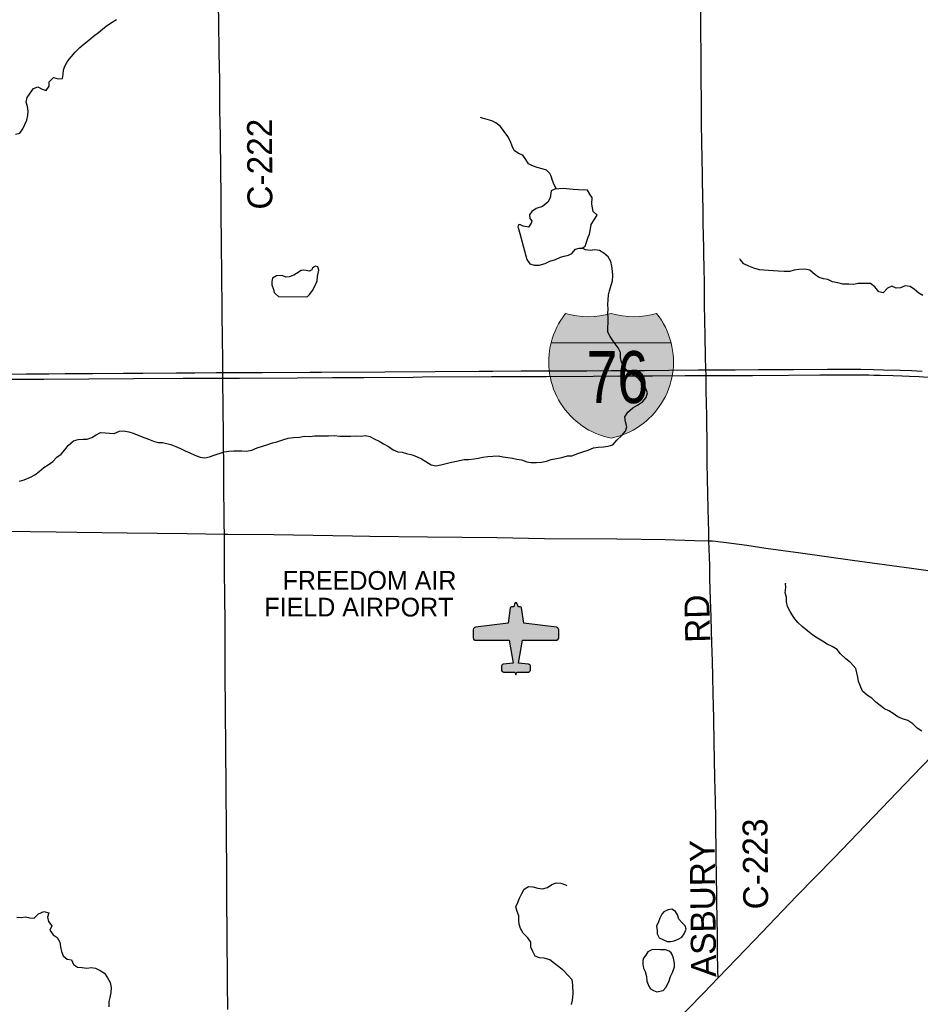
# Model space of a CAD drawing. Header units: feet. Extents: x 2113747 to 2516209, y 960708 to 1356798.
# Tile 203 of 253: x 2328442 to 2339271, y 1176686 to 1188525. Entities that reach past the tile are written whole.
import ezdxf
from ezdxf.enums import TextEntityAlignment as Align

# ---------------------------------------------------------------- set-up
doc = ezdxf.new("R2010")
doc.units = ezdxf.units.FT
doc.header["$LTSCALE"] = 50
doc.header["$MEASUREMENT"] = 0
for name, color, linetype in [('0_Xref', 7, 'Continuous'), ('GM_X_Airport_Class_3', 1, 'Continuous'), ('GM_X_Airport_Text_Class_3', 1, 'Continuous'), ('GM_X_County_Road', 3, 'Continuous'), ('GM_X_County_Road_Text', 3, 'Continuous'), ('GM_X_Interstate_Location', 251, 'Continuous'), ('GM_X_Interstate_Route', 1, 'Continuous'), ('GM_X_Interstate_Shield', 251, 'Continuous'), ('GM_X_Minor_Lake', 5, 'Continuous'), ('GM_X_Minor_River', 5, 'Continuous'), ('GM_X_State_Route', 1, 'Continuous')]:
    doc.layers.add(name, color=color, linetype=linetype)
doc.styles.add('Styledgn000', font='dgn000.shx')
doc.styles.add('Styledgn030', font='dgn030.shx')

# ---------------------------------------------------------------- blocks, each defined once
blk = doc.blocks.new('M1-1_26')
at = {"layer": 'GM_X_Interstate_Shield', "linetype": 'Continuous'}
h = blk.add_hatch(color=1, dxfattribs=at)
edge = h.paths.add_edge_path()
edge.add_arc((187.5017645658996, 168.5602605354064), 937.5088908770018, 141.6689583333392, 165.80664584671, ccw=False)
edge.add_line((-547.91815223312, 750.0071338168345), (-547.9181546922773, 750.0071188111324))
edge.add_arc((-273.9590879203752, 1646.594733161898), 937.5088908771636, 253.009075, 286.9909249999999)
edge.add_line((-2.114847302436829e-05, 750.0071188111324), (-6.064772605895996e-06, 750.0071188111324))
edge.add_arc((273.9590607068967, 1646.594733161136), 937.5088908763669, 253.009075, 286.9909249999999)
edge.add_line((547.918127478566, 750.0071188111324), (547.9181532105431, 750.0070981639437))
edge.add_arc((-187.5017917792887, 168.5602605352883), 937.5088908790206, 14.193353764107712, 38.331038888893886, ccw=False)
edge.add_line((721.3885139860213, 398.432687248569), (-721.388539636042, 398.4326934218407))
h = blk.add_hatch(color=5, dxfattribs=at)
edge = h.paths.add_edge_path()
edge.add_arc((187.5017645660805, 168.5602605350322), 937.508890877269, 165.8066458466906, 258.4630388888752)
edge.add_line((-4.692887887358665e-05, -750.0070974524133), (-2.481788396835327e-05, -750.0071065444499))
edge.add_arc((-187.5017917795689, 168.5602605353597), 937.5088908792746, 281.5369583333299, 374.1933537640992)
edge.add_line((721.3885139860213, 398.432687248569), (-721.388539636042, 398.4326934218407))
at = {"layer": 'GM_X_Interstate_Shield', "color": 7, "linetype": 'Continuous', "lineweight": 0}
blk.add_line((-721.3885396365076, 398.4326934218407), (721.3885139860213, 398.432687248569), dxfattribs=at)
at = {"layer": 'GM_X_Interstate_Shield', "color": 1, "linetype": 'Continuous', "lineweight": 0, "flags": 128}
blk.add_lwpolyline([(-721.388539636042, 398.4326934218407, -0.1057116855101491), (-547.91815223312, 750.0071338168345), (-547.9181546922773, 750.0071188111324, 0.1493700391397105), (-2.114847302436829e-05, 750.0071188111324), (-6.064772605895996e-06, 750.0071188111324, 0.1493700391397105), (547.918127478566, 750.0071188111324), (547.9181532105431, 750.0070981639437, -0.1057116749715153), (721.3885139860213, 398.432687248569), (-721.388539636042, 398.4326934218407)], format="xyb", dxfattribs=at)
at = {"layer": 'GM_X_Interstate_Shield', "color": 5, "linetype": 'Continuous', "lineweight": 0, "flags": 128}
blk.add_lwpolyline([(-721.388539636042, 398.4326934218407, 0.4278590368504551), (-4.692887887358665e-05, -750.0070974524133), (-2.481788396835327e-05, -750.0071065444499, 0.4278590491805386), (721.3885139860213, 398.432687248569), (-721.388539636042, 398.4326934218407)], format="xyb", dxfattribs=at)
at = {"layer": 'GM_X_Interstate_Shield', "color": 18, "linetype": 'Continuous', "lineweight": 0, "true_color": 0x1e0000, "style": 'Styledgn000', "width": 0.800064}
blk.add_text('76', height=625.0000000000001, dxfattribs=at).set_placement((75.44034562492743, -328.1173096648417), align=Align.CENTER)
blk = doc.blocks.new('AIR3')
at = {"layer": 'GM_X_Airport_Class_3', "linetype": 'Continuous'}
blk.add_hatch(color=256, dxfattribs=at).paths.add_polyline_path([(0.0006572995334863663, 410.2731664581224), (-7.671009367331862, 406.9798331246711), (-15.89434270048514, 394.91316645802), (-21.91600936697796, 376.7964997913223), (-25.15434270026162, 358.5114997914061), (-52.04934270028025, 358.5864997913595), (-62.37767603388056, 355.0131664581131), (-67.86434270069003, 347.1298331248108), (-94.36767603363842, 163.008166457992), (-486.0576760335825, 112.944833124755), (-503.3126760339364, 105.3381664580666), (-509.61434270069, 98.19316645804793), (-515.0260093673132, 80.13483312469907), (-515.2660093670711, -10.66350020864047), (-508.9843427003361, -30.17850020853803), (-492.4343427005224, -42.27350020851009), (-79.48934270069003, -45.00516687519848), (-31.49934270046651, -319.3851668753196), (-152.9643427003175, -333.0985002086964), (-159.9426760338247, -334.9401668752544), (-170.916009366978, -344.0818335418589), (-173.9843427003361, -350.6151668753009), (-175.166009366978, -400.9501668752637), (-173.9693427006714, -408.6418335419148), (-164.9676760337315, -421.1068335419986), (-150.3543427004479, -425.8935002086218), (-12.80600936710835, -426.2618335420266), (0.0006572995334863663, -458.3485002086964), (12.80565729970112, -426.2635002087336), (150.3556572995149, -425.8951668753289), (164.9656572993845, -421.1051668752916), (173.9706572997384, -408.6435002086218), (175.1639906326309, -400.9518335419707), (173.9856572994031, -350.6135002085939), (170.9156572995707, -344.083500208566), (159.9456572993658, -334.9451668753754), (152.9639906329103, -333.1001668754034), (31.49899063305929, -319.3851668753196), (79.4923239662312, -45.00350020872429), (492.4323239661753, -42.27516687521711), (508.9856572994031, -30.18016687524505), (515.2656572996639, -10.66350020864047), (515.0273239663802, 80.13316645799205), (509.6189906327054, 98.19483312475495), (503.3123239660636, 105.3381664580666), (486.0606572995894, 112.9431664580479), (94.37232396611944, 163.0048331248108), (67.86899063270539, 347.1281664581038), (62.38232396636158, 355.0114997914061), (52.05232396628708, 358.5864997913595), (25.1556572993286, 358.5131664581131), (21.91732396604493, 376.7948331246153), (15.89732396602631, 394.911499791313), (7.673990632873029, 406.9814997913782)])
at = {"layer": 'GM_X_Airport_Class_3', "flags": 128}
blk.add_lwpolyline([(0.0006572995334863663, 410.2731664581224), (-7.671009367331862, 406.9798331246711), (-15.89434270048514, 394.91316645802), (-21.91600936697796, 376.7964997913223), (-25.15434270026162, 358.5114997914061), (-52.04934270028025, 358.5864997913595), (-62.37767603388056, 355.0131664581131), (-67.86434270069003, 347.1298331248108), (-94.36767603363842, 163.008166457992), (-486.0576760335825, 112.944833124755), (-503.3126760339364, 105.3381664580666), (-509.61434270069, 98.19316645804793), (-515.0260093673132, 80.13483312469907), (-515.2660093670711, -10.66350020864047), (-508.9843427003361, -30.17850020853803), (-492.4343427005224, -42.27350020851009), (-79.48934270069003, -45.00516687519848), (-31.49934270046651, -319.3851668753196), (-152.9643427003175, -333.0985002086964), (-159.9426760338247, -334.9401668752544), (-170.916009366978, -344.0818335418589), (-173.9843427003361, -350.6151668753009), (-175.166009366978, -400.9501668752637), (-173.9693427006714, -408.6418335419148), (-164.9676760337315, -421.1068335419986), (-150.3543427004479, -425.8935002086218), (-12.80600936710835, -426.2618335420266), (0.0006572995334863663, -458.3485002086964), (0.0006572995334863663, -458.3485002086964), (12.80565729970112, -426.2635002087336), (150.3556572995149, -425.8951668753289), (164.9656572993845, -421.1051668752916), (173.9706572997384, -408.6435002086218), (175.1639906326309, -400.9518335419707), (173.9856572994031, -350.6135002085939), (170.9156572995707, -344.083500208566), (159.9456572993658, -334.9451668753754), (152.9639906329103, -333.1001668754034), (31.49899063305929, -319.3851668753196), (79.4923239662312, -45.00350020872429), (492.4323239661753, -42.27516687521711), (508.9856572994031, -30.18016687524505), (515.2656572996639, -10.66350020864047), (515.0273239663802, 80.13316645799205), (509.6189906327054, 98.19483312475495), (503.3123239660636, 105.3381664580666), (486.0606572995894, 112.9431664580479), (94.37232396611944, 163.0048331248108), (67.86899063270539, 347.1281664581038), (62.38232396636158, 355.0114997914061), (52.05232396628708, 358.5864997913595), (25.1556572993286, 358.5131664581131), (21.91732396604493, 376.7948331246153), (15.89732396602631, 394.911499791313), (7.673990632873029, 406.9814997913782), (0.0006572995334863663, 410.2731664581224)], dxfattribs=at)
blk = doc.blocks.new('POR')
at = {"layer": 'GM_X_County_Road', "flags": 128}
for points in [[(2336636.960574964, 1187778.661183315), (2336635.779474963, 1187913.306583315), (2336634.631183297, 1188136.501674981), (2336633.318849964, 1188353.102291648), (2336630.792608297, 1188608.974483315), (2336627.38054163, 1188746.769483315), (2336624.952724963, 1188927.248124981), (2336620.654833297, 1189087.976149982), (2336616.65221663, 1189265.108341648), (2336613.436999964, 1189386.499174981), (2336609.303149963, 1189550.573649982), (2336603.003949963, 1189745.750424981)], [(2330882.936649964, 1184451.371249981), (2330882.510141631, 1184524.894724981), (2330880.672874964, 1184603.634724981), (2330879.491774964, 1184731.652841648), (2330877.720124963, 1184951.468674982), (2330876.99834163, 1185049.828058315), (2330875.456349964, 1185190.542999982), (2330873.35661663, 1185311.638558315), (2330872.831683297, 1185373.843158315), (2330870.89599163, 1185544.151216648), (2330867.877624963, 1185743.757116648), (2330866.76214163, 1185927.582208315), (2330864.793641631, 1186108.093658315), (2330864.235899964, 1186219.674799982), (2330864.170283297, 1186305.009274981), (2330862.562674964, 1186482.174274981), (2330860.594174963, 1186639.687083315), (2330859.216224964, 1186731.550416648), (2330859.445883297, 1186855.729958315), (2330857.838274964, 1186957.140516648), (2330856.657174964, 1187068.590424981), (2330855.771349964, 1187166.818574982), (2330854.163741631, 1187245.460149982), (2330852.49051663, 1187307.730366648), (2330848.815983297, 1187412.684224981), (2330847.733308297, 1187475.085674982), (2330847.76611663, 1187622.854408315), (2330846.683441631, 1187812.880274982), (2330845.075833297, 1187947.427249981), (2330840.613899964, 1188143.850741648), (2330839.268758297, 1188248.509324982), (2330837.595533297, 1188392.537908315), (2330836.480049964, 1188474.493124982), (2330833.19921663, 1188719.899458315)], [(2336729.709733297, 1182258.298208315), (2336726.166433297, 1182369.846541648), (2336722.65594163, 1182494.551016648), (2336719.079833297, 1182645.502158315), (2336715.56934163, 1182822.634349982), (2336709.237333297, 1183193.499749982), (2336707.859383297, 1183380.080741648), (2336706.186158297, 1183504.522749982), (2336702.97094163, 1183629.227224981), (2336702.57724163, 1183803.078583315), (2336700.543124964, 1183875.191299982), (2336697.55756663, 1184104.718399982), (2336695.917149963, 1184173.583091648), (2336694.440774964, 1184245.892658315), (2336694.178308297, 1184258.917566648), (2336693.03001663, 1184313.740291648), (2336692.308233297, 1184347.467258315), (2336688.961783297, 1184452.421116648), (2336687.157324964, 1184537.689974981), (2336685.090399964, 1184655.701549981), (2336681.90799163, 1184767.118649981), (2336679.316133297, 1184862.328433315), (2336676.953933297, 1185144.644141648), (2336675.41194163, 1185328.403616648), (2336670.031374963, 1185567.838833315), (2336669.342399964, 1185685.981641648), (2336665.930333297, 1185794.183524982), (2336665.208549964, 1185918.920808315), (2336660.779424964, 1186092.706549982), (2336658.646883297, 1186207.568524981), (2336654.15214163, 1186433.946024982), (2336652.38049163, 1186558.650499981), (2336651.461858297, 1186657.108308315), (2336649.52616663, 1186853.958308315), (2336644.572108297, 1187047.461858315), (2336640.930383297, 1187280.401024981), (2336638.69941663, 1187582.172074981), (2336636.960574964, 1187778.661183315)], [(2330886.151866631, 1184060.230299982), (2330885.36446663, 1184111.444108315), (2330884.38021663, 1184213.182749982), (2330884.38021663, 1184213.379599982), (2330883.920899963, 1184281.489699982), (2330883.69124163, 1184318.235033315), (2330882.936649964, 1184451.371249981)], [(2330903.507474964, 1182339.466024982), (2330902.09671663, 1182461.939533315), (2330899.767324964, 1182648.848608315), (2330898.290949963, 1182809.445399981), (2330896.58491663, 1182956.984474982), (2330895.50224163, 1183130.868641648), (2330894.583608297, 1183226.012808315), (2330894.058674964, 1183373.715924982), (2330892.877574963, 1183498.354783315), (2330891.204349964, 1183639.430616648), (2330889.826399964, 1183747.698116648), (2330888.940574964, 1183839.463024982), (2330887.168924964, 1183996.680558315), (2330886.151866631, 1184060.230299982)], [(2330945.633374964, 1176621.892158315), (2330944.452274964, 1176703.683333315), (2330943.468024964, 1176756.012624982), (2330942.385349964, 1176801.845866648), (2330940.613699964, 1176946.104108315), (2330939.760683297, 1177051.057966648), (2330938.51396663, 1177172.514416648), (2330937.92341663, 1177323.465558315), (2330936.282999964, 1177448.038799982), (2330935.069091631, 1177559.652749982), (2330934.741008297, 1177681.043583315), (2330933.723949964, 1177799.186391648), (2330932.936549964, 1177914.081174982), (2330933.49429163, 1178051.908983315), (2330932.21476663, 1178238.949291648), (2330932.31319163, 1178350.530433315), (2330932.31319163, 1178403.023766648), (2330930.082224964, 1178606.435433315), (2330929.655716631, 1178741.015216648), (2330929.294824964, 1178928.022716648), (2330926.309266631, 1179134.748024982), (2330925.160974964, 1179266.014166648), (2330922.601924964, 1179476.020308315), (2330921.158358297, 1179584.287808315), (2330920.338149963, 1179646.656449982), (2330919.878833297, 1179758.204783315), (2330919.51794163, 1179886.058858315), (2330917.122933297, 1180102.561049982), (2330916.105874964, 1180204.332499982), (2330915.613749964, 1180342.094691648), (2330914.30141663, 1180548.852808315), (2330912.52976663, 1180739.173949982), (2330912.037641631, 1180886.909874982), (2330912.004833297, 1181096.948824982), (2330910.95496663, 1181224.934133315), (2330910.790924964, 1181365.977158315), (2330907.772558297, 1181503.739349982), (2330906.558649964, 1181694.158916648), (2330905.836866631, 1181789.270274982), (2330904.229258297, 1181920.503608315), (2330902.720074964, 1182107.576724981), (2330903.37624163, 1182242.156508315), (2330903.507474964, 1182339.466024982)], [(2336841.487724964, 1177005.224724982), (2336838.075658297, 1177086.523774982), (2336836.008733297, 1177135.834699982), (2336833.121599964, 1177273.728124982), (2336830.989058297, 1177473.858958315), (2336826.29746663, 1177749.514574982), (2336825.575683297, 1177883.963124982), (2336823.44314163, 1178008.634791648), (2336821.37621663, 1178215.163249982), (2336817.406408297, 1178474.414699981), (2336816.65181663, 1178595.772724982), (2336813.50221663, 1178759.748774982), (2336811.697758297, 1178923.724824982), (2336807.432674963, 1179136.913374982), (2336805.13609163, 1179261.617849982), (2336801.69121663, 1179412.536183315), (2336797.458941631, 1179625.823158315), (2336793.751599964, 1179829.267633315), (2336787.02589163, 1180124.477016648), (2336781.481283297, 1180422.770383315), (2336777.249008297, 1180624.968141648), (2336771.015424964, 1180818.668541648), (2336768.489183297, 1180907.185424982), (2336763.50231663, 1181044.947616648), (2336759.696549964, 1181172.932924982), (2336756.382908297, 1181343.339408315), (2336748.04959163, 1181553.214316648), (2336741.15984163, 1181802.590458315), (2336738.40394163, 1181956.756816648), (2336734.204474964, 1182064.991508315), (2336729.709733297, 1182258.298208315)]]:
    blk.add_lwpolyline(points, dxfattribs=at)
at = {"layer": 'GM_X_Interstate_Route', "flags": 128}
for points in [[(2328243.998358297, 1184264.560599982), (2328523.623783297, 1184266.529099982), (2328790.28991663, 1184267.907049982), (2328987.53361663, 1184269.284999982), (2329108.661983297, 1184270.138016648), (2329319.225866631, 1184271.647199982), (2329690.058458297, 1184274.337483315), (2329922.735158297, 1184275.813858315), (2330325.359024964, 1184278.176058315), (2330549.177474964, 1184279.521199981), (2330806.985358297, 1184281.030383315), (2330883.920899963, 1184281.489699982), (2331007.181808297, 1184282.211483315), (2331080.44281663, 1184282.309908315), (2331360.133858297, 1184283.851899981), (2331936.379424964, 1184287.001499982), (2332070.335849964, 1184287.723283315), (2332830.701783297, 1184291.266583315), (2333435.490599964, 1184295.859749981), (2333966.36224163, 1184298.714074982), (2334128.861916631, 1184299.599899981), (2334470.691941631, 1184301.437166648), (2334716.85286663, 1184301.240316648), (2335261.668049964, 1184304.193066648), (2335558.616274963, 1184305.800674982), (2335718.32724163, 1184306.850541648), (2335954.54724163, 1184308.458149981), (2336245.68839163, 1184310.426649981), (2336600.838599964, 1184313.051316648), (2336693.03001663, 1184313.740291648), (2336769.70309163, 1184314.298033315), (2337042.53719163, 1184316.036874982), (2337326.165233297, 1184316.922699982), (2337483.38276663, 1184317.808524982), (2337744.569908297, 1184319.284899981), (2338153.788249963, 1184321.942374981), (2338263.59774163, 1184322.664158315), (2338370.060783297, 1184322.598541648), (2338554.73889163, 1184321.679908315), (2338709.430183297, 1184318.792774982), (2338829.213408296, 1184316.561808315), (2339032.165758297, 1184309.803291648), (2339165.236358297, 1184304.914849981), (2339291.679674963, 1184298.845308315)], [(2328258.860533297, 1184200.715583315), (2328733.728349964, 1184203.176208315), (2329815.123824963, 1184211.936033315), (2330406.034716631, 1184214.331041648), (2330879.95109163, 1184213.346791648), (2330884.38021663, 1184213.379599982), (2331085.035983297, 1184214.626316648), (2331778.833808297, 1184218.891399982), (2332204.489124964, 1184221.712916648), (2332581.555299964, 1184224.206349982), (2333172.630233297, 1184228.504241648), (2333284.900349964, 1184229.324449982), (2334115.344883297, 1184233.130216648), (2334433.97941663, 1184234.311316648), (2334571.019824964, 1184234.672208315), (2334777.843558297, 1184236.476666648), (2335337.71776663, 1184239.527841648), (2335659.009774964, 1184241.299491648), (2336051.659908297, 1184243.071141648), (2336442.866474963, 1184244.842791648), (2336694.440774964, 1184245.892658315), (2336724.62444163, 1184246.023891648), (2336981.41526663, 1184247.237799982), (2337253.297924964, 1184248.550133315), (2337685.44929163, 1184250.977949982), (2338063.040399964, 1184253.405766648), (2338234.201474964, 1184254.029124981), (2338651.129774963, 1184253.865083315), (2338713.367183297, 1184252.126241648), (2338789.18724163, 1184250.354591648), (2338943.484833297, 1184246.023891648), (2339050.866508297, 1184242.546208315), (2339138.661608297, 1184239.101333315), (2339256.279483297, 1184233.917616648), (2339417.368399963, 1184224.468816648)]]:
    blk.add_lwpolyline(points, dxfattribs=at)
at = {"layer": 'GM_X_Minor_Lake'}
for p, q in [((2334441.779999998, 1185999.66), (2334539.739999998, 1185641.88)), ((2331554.949999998, 1185195.69), (2331886.959999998, 1185193.61)), ((2336129.969999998, 1177485.3), (2336228.439999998, 1177442.34)), ((2336147.569999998, 1177341.14), (2336053.529999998, 1177346.06))]:
    blk.add_line(p, q, dxfattribs=at)
at = {"layer": 'GM_X_Minor_Lake', "flags": 128}
for points in [[(2334539.739999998, 1185641.88), (2334576.329999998, 1185588.17), (2334628.469999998, 1185574.74), (2334686.479999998, 1185573.42), (2334758.259999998, 1185592.3), (2334815.939999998, 1185621.05), (2334883.699999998, 1185641.89), (2334943.369999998, 1185670.66), (2334987.249999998, 1185681.2), (2335039.109999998, 1185693.84), (2335080.879999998, 1185714.37), (2335124.309999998, 1185765.01), (2335168.139999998, 1185779.55), (2335206.179999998, 1185775.99), (2335239.909999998, 1185800.45), (2335253.499999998, 1185836.7), (2335278.669999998, 1185911.19), (2335294.269999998, 1185947.46), (2335301.819999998, 1185987.65), (2335312.999999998, 1186061.97), (2335385.759999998, 1186173.1), (2335335.279999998, 1186216.63), (2335322.289999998, 1186306.71), (2335325.419999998, 1186384.95), (2335307.179999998, 1186406.79), (2335268.409999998, 1186476.53), (2335162.409999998, 1186477.3), (2335098.359999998, 1186482.56), (2334976.259999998, 1186493.17), (2334874.349999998, 1186485.97), (2334832.579999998, 1186465.42), (2334819.509999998, 1186381.05), (2334792.059999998, 1186332.61), (2334728.649999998, 1186279.73), (2334650.929999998, 1186254.77), (2334601.339999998, 1186218.09), (2334569.779999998, 1186179.62), (2334576.279999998, 1186133.58), (2334598.589999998, 1186105.77), (2334590.879999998, 1186079.61), (2334559.409999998, 1186031.11), (2334497.299999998, 1186042.42), (2334465.099999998, 1186060.09), (2334445.089999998, 1186061.86), (2334439.159999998, 1186055.78), (2334429.379999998, 1186035.61), (2334441.779999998, 1185999.66)], [(2331886.959999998, 1185193.61), (2331900.909999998, 1185197.79), (2331930.589999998, 1185226.21), (2331962.139999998, 1185266.69), (2331995.439999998, 1185329.25), (2332016.829999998, 1185383.63), (2332024.259999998, 1185435.86), (2332039.409999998, 1185512.24), (2332024.949999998, 1185554.17), (2331998.889999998, 1185559.88), (2331982.949999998, 1185553.67), (2331959.199999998, 1185531.34), (2331955.379999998, 1185515.25), (2331927.509999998, 1185502.89), (2331887.439999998, 1185510.44), (2331857.419999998, 1185512.08), (2331827.469999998, 1185507.72), (2331769.839999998, 1185474.95), (2331736.069999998, 1185454.5), (2331682.299999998, 1185433.82), (2331640.359999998, 1185429.31), (2331598.149999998, 1185448.85), (2331530.179999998, 1185446.05), (2331480.529999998, 1185415.38), (2331474.969999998, 1185375.21), (2331475.389999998, 1185337.11), (2331492.029999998, 1185279.16), (2331500.429999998, 1185243.17), (2331518.609999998, 1185227.34), (2331554.949999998, 1185195.69)], [(2336228.439999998, 1177442.34), (2336272.449999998, 1177440.84), (2336312.339999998, 1177449.34), (2336358.119999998, 1177469.92), (2336401.829999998, 1177494.49), (2336431.379999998, 1177534.94), (2336454.799999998, 1177587.35), (2336442.309999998, 1177631.31), (2336409.959999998, 1177663.02), (2336367.439999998, 1177710.65), (2336350.889999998, 1177760.58), (2336326.429999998, 1177802.41), (2336284.129999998, 1177829.99), (2336238.209999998, 1177823.43), (2336186.509999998, 1177796.76), (2336160.799999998, 1177770.4), (2336137.339999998, 1177722), (2336121.839999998, 1177677.7), (2336098.399999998, 1177627.31), (2336104.999999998, 1177573.24), (2336105.419999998, 1177535.14), (2336129.969999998, 1177485.3)], [(2336053.529999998, 1177346.06), (2336035.639999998, 1177335.82), (2335995.869999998, 1177315.31), (2335972.329999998, 1177274.93), (2335942.679999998, 1177242.5), (2335934.999999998, 1177214.34), (2335935.519999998, 1177168.23), (2335942.039999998, 1177120.18), (2335960.509999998, 1177078.29), (2335977.169999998, 1177018.32), (2335981.789999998, 1176962.24), (2336006.429999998, 1176904.38), (2336024.799999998, 1176870.5), (2336061.019999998, 1176850.87), (2336103.159999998, 1176837.32), (2336177.009999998, 1176850.22), (2336210.599999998, 1176886.7), (2336247.809999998, 1176957.32), (2336267.109999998, 1177019.71), (2336292.559999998, 1177070.12), (2336313.839999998, 1177134.54), (2336313.329999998, 1177180.65), (2336302.659999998, 1177240.68), (2336286.159999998, 1177286.61), (2336275.929999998, 1177306.54), (2336249.719999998, 1177326.29), (2336207.579999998, 1177339.84), (2336147.569999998, 1177341.14)]]:
    blk.add_lwpolyline(points, dxfattribs=at)
at = {"layer": 'GM_X_Minor_River', "flags": 128}
for points in [[(2328389.769999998, 1187146.98), (2328443.819999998, 1187159.3), (2328479.659999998, 1187211.67), (2328505.469999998, 1187264), (2328527.259999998, 1187318.3), (2328539.039999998, 1187372.55), (2328542.799999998, 1187426.76), (2328534.539999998, 1187480.91), (2328520.279999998, 1187533.02), (2328530.039999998, 1187589.26), (2328565.889999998, 1187639.63), (2328607.709999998, 1187696.05), (2328661.729999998, 1187716.41), (2328711.949999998, 1187690.59), (2328762.129999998, 1187672.79), (2328795.959999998, 1187725.15), (2328795.709999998, 1187779.34), (2328849.599999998, 1187827.8), (2328905.789999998, 1187812.04), (2328955.869999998, 1187816.32), (2328963.649999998, 1187866.54), (2328967.419999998, 1187920.75), (2328989.229999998, 1187973.05), (2329021.029999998, 1188029.42), (2329062.869999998, 1188083.83), (2329108.729999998, 1188136.25), (2329166.599999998, 1188188.74), (2329218.489999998, 1188235.19), (2329274.399999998, 1188279.64), (2329330.299999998, 1188328.11), (2329388.209999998, 1188370.56), (2329440.119999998, 1188415), (2329498.039999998, 1188457.46), (2329553.989999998, 1188493.88), (2329605.949999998, 1188526.28)], [(2334816.249999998, 1186675.78), (2334776.449999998, 1186716.88), (2334724.269999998, 1186732.67), (2334662.079999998, 1186748.41), (2334607.879999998, 1186768.2), (2334557.679999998, 1186790.02), (2334527.379999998, 1186844.06), (2334491.079999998, 1186896.06), (2334438.879999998, 1186915.87), (2334386.609999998, 1186953.73), (2334364.329999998, 1187003.79), (2334344.039999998, 1187061.9), (2334311.699999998, 1187121.94), (2334265.339999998, 1187179.9), (2334222.989999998, 1187239.9), (2334168.679999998, 1187283.78), (2334118.459999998, 1187309.61), (2334062.279999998, 1187325.37), (2334008.099999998, 1187341.15), (2333982.019999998, 1187349.05)], [(2334895.599999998, 1186487.47), (2334867.749999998, 1186540.02), (2334847.179999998, 1186591.92), (2334832.599999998, 1186643.89), (2334816.249999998, 1186675.78)], [(2339302.029999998, 1185208.05), (2339251.729999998, 1185235.53), (2339201.229999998, 1185281.07), (2339146.829999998, 1185318.54), (2339086.769999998, 1185323.86), (2339031.029999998, 1185301.15), (2338979.089999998, 1185296.53), (2338928.809999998, 1185322.02), (2338875.109999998, 1185295.32), (2338825.749999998, 1185238.61), (2338771.599999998, 1185252.02), (2338722.929999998, 1185313.61), (2338672.519999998, 1185351.13), (2338588.489999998, 1185354.16), (2338524.529999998, 1185351.42), (2338466.629999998, 1185342.71), (2338410.599999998, 1185346.08), (2338340.639999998, 1185343.26), (2338280.429999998, 1185362.6), (2338216.309999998, 1185373.9), (2338158.029999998, 1185399.29), (2338105.909999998, 1185410.71), (2338055.779999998, 1185424.16), (2338005.409999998, 1185457.67), (2337942.779999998, 1185515.09), (2337882.659999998, 1185526.42), (2337808.749999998, 1185519.55), (2337754.819999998, 1185512.91), (2337700.989999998, 1185498.24), (2337635.029999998, 1185495.47), (2337562.979999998, 1185500.65), (2337502.919999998, 1185505.97), (2337446.899999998, 1185509.32), (2337388.869999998, 1185512.66), (2337338.809999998, 1185518.09), (2337268.599999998, 1185537.33), (2337208.329999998, 1185562.69), (2337150.049999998, 1185588.08), (2337105.489999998, 1185639.7), (2337099.379999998, 1185649.66)], [(2333039.579999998, 1183324.33), (2333093.739999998, 1183308.93), (2333159.909999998, 1183293.67), (2333212.109999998, 1183274.24), (2333274.439999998, 1183244.89), (2333324.769999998, 1183213.4), (2333391.239999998, 1183172.07), (2333447.379999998, 1183158.68), (2333507.209999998, 1183173.43), (2333571.009999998, 1183190.22), (2333634.839999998, 1183205.01), (2333692.699999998, 1183217.72), (2333784.479999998, 1183236.83), (2333838.459999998, 1183237.47), (2333904.349999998, 1183246.26), (2333958.269999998, 1183252.91), (2334012.129999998, 1183265.57), (2334070.029999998, 1183274.27), (2334129.999999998, 1183276.98), (2334195.949999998, 1183279.75), (2334254.059999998, 1183270.4), (2334310.149999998, 1183261.04), (2334368.249999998, 1183251.69), (2334418.369999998, 1183240.25), (2334476.469999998, 1183230.9), (2334538.699999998, 1183209.57), (2334588.779999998, 1183202.14), (2334656.799999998, 1183198.92), (2334714.719999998, 1183205.62), (2334776.569999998, 1183218.36), (2334830.359999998, 1183237.05), (2334896.209999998, 1183249.84), (2334962.089999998, 1183260.64), (2335029.869999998, 1183279.48), (2335081.829999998, 1183282.09), (2335151.549999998, 1183306.96), (2335213.319999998, 1183327.74), (2335277.049999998, 1183350.54), (2335342.749999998, 1183377.37), (2335396.669999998, 1183384.02), (2335462.589999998, 1183390.8), (2335516.509999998, 1183397.44), (2335572.319999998, 1183414.14), (2335621.709999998, 1183468.85), (2335683.069999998, 1183525.71), (2335726.479999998, 1183578.35), (2335741.919999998, 1183628.66), (2335725.239999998, 1183690.63), (2335718.569999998, 1183750.71), (2335755.939999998, 1183807.29), (2335813.369999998, 1183858.09), (2335869.019999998, 1183888.82), (2335928.569999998, 1183929.61), (2335975.969999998, 1183982.3), (2335989.369999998, 1184036.6), (2335960.629999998, 1184104.44), (2335923.969999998, 1184164.16), (2335877.399999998, 1184215.76), (2335816.989999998, 1184253.15), (2335754.539999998, 1184294.53), (2335703.909999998, 1184352.09), (2335679.289999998, 1184407.95), (2335664.689999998, 1184461.93), (2335666.009999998, 1184524.09), (2335639.419999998, 1184577.93), (2335588.689999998, 1184643.51), (2335539.909999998, 1184715.12), (2335515.299999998, 1184768.98), (2335512.749999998, 1184819.08), (2335518.039999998, 1184883.3), (2335517.419999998, 1184939.45), (2335514.839999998, 1184991.55), (2335516.259999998, 1185043.71), (2335513.649999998, 1185099.81), (2335519.019999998, 1185156.03), (2335520.359999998, 1185216.19), (2335531.789999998, 1185266.46), (2335555.049999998, 1185332.9), (2335570.469999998, 1185385.21), (2335573.789999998, 1185447.41), (2335569.189999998, 1185501.5), (2335562.519999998, 1185561.58), (2335547.899999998, 1185617.55), (2335517.259999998, 1185675.35), (2335466.789999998, 1185718.87), (2335414.439999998, 1185750.35), (2335356.369999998, 1185757.69), (2335302.469999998, 1185749.04), (2335244.369999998, 1185758.39), (2335206.179999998, 1185775.99)], [(2328439.809999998, 1182976.91), (2328497.629999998, 1182991.63), (2328571.259999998, 1183024.6), (2328622.939999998, 1183053.29), (2328674.509999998, 1183092), (2328731.969999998, 1183140.81), (2328785.589999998, 1183173.54), (2328839.159999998, 1183212.26), (2328888.589999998, 1183262.98), (2328940.159999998, 1183301.7), (2328983.569999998, 1183354.35), (2329024.999999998, 1183404.97), (2329088.369999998, 1183461.88), (2329146.209999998, 1183476.61), (2329200.149999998, 1183481.25), (2329254.159999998, 1183479.9), (2329309.919999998, 1183500.62), (2329361.559999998, 1183533.31), (2329413.259999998, 1183560), (2329471.289999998, 1183556.68), (2329523.349999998, 1183551.29), (2329577.359999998, 1183549.93), (2329643.059999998, 1183576.78), (2329695.029999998, 1183579.41), (2329755.119999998, 1183570.09), (2329805.309999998, 1183552.65), (2329915.789999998, 1183509.85), (2329992.089999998, 1183480.69), (2330052.369999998, 1183455.34), (2330106.539999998, 1183439.95), (2330160.499999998, 1183442.6), (2330260.799999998, 1183415.72), (2330321.029999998, 1183394.38), (2330377.319999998, 1183366.98), (2330431.609999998, 1183341.56), (2330485.869999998, 1183318.15), (2330546.179999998, 1183288.79), (2330610.429999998, 1183265.49), (2330666.539999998, 1183256.14), (2330722.409999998, 1183266.83), (2330780.159999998, 1183289.57), (2330839.919999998, 1183310.33), (2330899.729999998, 1183327.08), (2330957.609999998, 1183337.8), (2331015.549999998, 1183342.51), (2331113.559999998, 1183341.66), (2331169.579999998, 1183338.31), (2331231.459999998, 1183349.08), (2331299.139999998, 1183377.96), (2331360.919999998, 1183396.74), (2331426.709999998, 1183415.56), (2331482.479999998, 1183436.27), (2331534.299999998, 1183450.93), (2331604.069999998, 1183471.8), (2331671.809999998, 1183494.67), (2331733.729999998, 1183501.42), (2331807.669999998, 1183506.3), (2331867.549999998, 1183517.04), (2331929.579999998, 1183513.76), (2331987.469999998, 1183522.47), (2332039.489999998, 1183521.08), (2332153.459999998, 1183522.43), (2332221.429999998, 1183525.23), (2332289.499999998, 1183518.02), (2332343.489999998, 1183518.66), (2332419.489999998, 1183517.55), (2332489.459999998, 1183520.38), (2332547.489999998, 1183517.06), (2332601.389999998, 1183525.71), (2332653.529999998, 1183512.29), (2332713.869999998, 1183480.91), (2332764.119999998, 1183457.45), (2332814.469999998, 1183425.96), (2332874.829999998, 1183392.58), (2332931.289999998, 1183351.14), (2332987.549999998, 1183327.74), (2333039.579999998, 1183324.33)], [(2339288.069999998, 1179968.36), (2339233.659999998, 1180005.82), (2339179.089999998, 1180057.32), (2339120.669999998, 1180096.75), (2339058.439999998, 1180118.08), (2339000.159999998, 1180143.47), (2338945.729999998, 1180182.94), (2338893.389999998, 1180214.41), (2338839.139999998, 1180237.85), (2338788.709999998, 1180277.36), (2338736.269999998, 1180316.86), (2338689.709999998, 1180368.45), (2338637.359999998, 1180399.93), (2338574.799999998, 1180451.34), (2338548.079999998, 1180517.19), (2338525.509999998, 1180569.07), (2338518.949999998, 1180619.11), (2338508.379999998, 1180671.13), (2338493.799999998, 1180723.09), (2338433.009999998, 1180794.57), (2338376.539999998, 1180838.04), (2338309.869999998, 1180899.42), (2338269.299999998, 1180951.08), (2338208.919999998, 1180986.48), (2338150.599999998, 1181015.87), (2338094.189999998, 1181053.31), (2338035.809999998, 1181088.73), (2337979.399999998, 1181126.17), (2337918.909999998, 1181171.59), (2337848.289999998, 1181226.92), (2337797.759999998, 1181276.46), (2337749.079999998, 1181338.04), (2337706.309999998, 1181407.73), (2337673.629999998, 1181469.51), (2337661.029999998, 1181523.5), (2337660.389999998, 1181581.65), (2337643.819999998, 1181633.59), (2337655.119999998, 1181695.88)], [(2337655.119999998, 1181695.88), (2337650.549999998, 1181747.97), (2337650.599999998, 1181743.96)], [(2328406.009999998, 1177735.12), (2328458.069999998, 1177729.72), (2328509.969999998, 1177738.36), (2328564.089999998, 1177726.98), (2328616.149999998, 1177721.58), (2328667.549999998, 1177774.32), (2328731.249999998, 1177801.15), (2328791.409999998, 1177785.82), (2328775.979999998, 1177735.51), (2328788.589999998, 1177679.52), (2328827.169999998, 1177627.84), (2328803.729999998, 1177577.43), (2328842.349999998, 1177521.76), (2328892.689999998, 1177490.27), (2328923.309999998, 1177434.49), (2328933.949999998, 1177376.47), (2328944.549999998, 1177322.46), (2328963.149999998, 1177268.54), (2329013.589999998, 1177229.04), (2329063.689999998, 1177219.61), (2329088.279999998, 1177165.76), (2329138.629999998, 1177134.28), (2329192.679999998, 1177128.9), (2329248.759999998, 1177121.55), (2329302.679999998, 1177128.2), (2329354.769999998, 1177118.8), (2329411.079999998, 1177091.4), (2329461.419999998, 1177059.91), (2329496.029999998, 1177004.18), (2329530.679999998, 1176946.44), (2329541.339999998, 1176886.41), (2329538.009999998, 1176826.23), (2329526.659999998, 1176767.94), (2329515.219999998, 1176717.68), (2329513.909999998, 1176655.51)], [(2335074.999999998, 1176682.95), (2335088.419999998, 1176735.25), (2335095.549999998, 1176813.53), (2335094.369999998, 1176919.79), (2335083.679999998, 1176981.83), (2335033.079999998, 1177037.38), (2334982.509999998, 1177088.92), (2334923.989999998, 1177136.36), (2334873.559999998, 1177175.87), (2334817.079999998, 1177219.33), (2334746.849999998, 1177240.57), (2334690.809999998, 1177245.92), (2334640.589999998, 1177265.39), (2334609.979999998, 1177321.18), (2334589.409999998, 1177373.07), (2334586.759999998, 1177431.19), (2334550.169999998, 1177484.9), (2334495.539999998, 1177542.42), (2334462.939999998, 1177596.17), (2334446.369999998, 1177648.11), (2334441.819999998, 1177698.19), (2334443.259999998, 1177748.33), (2334424.689999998, 1177800.25), (2334406.059999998, 1177856.18), (2334431.479999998, 1177908.61), (2334452.889999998, 1177960.99), (2334480.239999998, 1178019.46), (2334507.659999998, 1178071.92), (2334559.339999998, 1178100.59), (2334613.369999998, 1178097.21), (2334673.499999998, 1178083.89), (2334729.609999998, 1178074.52), (2334789.419999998, 1178091.26), (2334841.019999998, 1178125.95), (2334892.789999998, 1178146.6), (2334946.809999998, 1178143.22), (2335003.029999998, 1178123.83), (2335021.119999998, 1178116.03)]]:
    blk.add_lwpolyline(points, dxfattribs=at)
at = {"layer": 'GM_X_State_Route', "flags": 128}
for points in [[(2328255.842166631, 1182373.619499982), (2328882.022016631, 1182366.500091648), (2329128.117324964, 1182363.219258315), (2329735.202724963, 1182355.115599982), (2330457.215716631, 1182345.469949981), (2330903.507474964, 1182339.466024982), (2330946.09269163, 1182338.875474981), (2331497.305499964, 1182333.855799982), (2332445.00701663, 1182318.403074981), (2332651.633899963, 1182314.203608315), (2333344.11939163, 1182306.821733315), (2334177.713524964, 1182296.749574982), (2334751.89216663, 1182288.416258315), (2335621.739508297, 1182281.231233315), (2336202.67666663, 1182272.996341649), (2336557.072283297, 1182264.597408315), (2336729.709733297, 1182258.298208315), (2336773.64009163, 1182256.690599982), (2336806.448424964, 1182254.131549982), (2336835.94311663, 1182251.408458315), (2336868.587408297, 1182247.602691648), (2336907.662133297, 1182242.583016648), (2337183.809874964, 1182204.919049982), (2337413.829099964, 1182172.176333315), (2337829.674724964, 1182113.580649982), (2338455.756149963, 1182025.523083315), (2339164.645808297, 1181928.607266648), (2339655.753749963, 1181862.596899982)], [(2336300.347074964, 1176445.809833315), (2336663.010391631, 1176820.480999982), (2336841.487724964, 1177005.224724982), (2337278.691574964, 1177457.881299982), (2337787.844099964, 1177988.326433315), (2338233.08599163, 1178447.905566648), (2338609.791274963, 1178841.310291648), (2339186.33211663, 1179438.750041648), (2339633.411274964, 1179901.249116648)]]:
    blk.add_lwpolyline(points, dxfattribs=at)
at = {"color": 7, "linetype": 'Continuous', "lineweight": 0}
for name, p in [('M1-1_26', (2335552.529203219, 1184242.779804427)), ('AIR3', (2334408.321173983, 1181107.307780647))]:
    blk.add_blockref(name, p, dxfattribs=at)
at = {"layer": 'GM_X_Airport_Text_Class_3', "char_height": 225, "attachment_point": 7, "rotation": 1e-05, "line_spacing_factor": 0.8, "style": 'Styledgn030'}
for s, insert in [('{\\Fdgn000|c0;\\C256;FREEDOM AIR}', (2331603.707295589, 1181667.014580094)), ('{\\Fdgn000|c0;\\C256;FIELD AIRPORT}', (2331383.711095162, 1181345.823818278))]:
    blk.add_mtext(s, dxfattribs=dict(at, insert=insert))
at = {"layer": 'GM_X_County_Road_Text', "char_height": 300.0000000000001, "attachment_point": 7, "line_spacing_factor": 0.8, "style": 'Styledgn030'}
for s, insert, rotation in [('{\\Fdgn000|c0;\\C256;C-222}', (2331484.728644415, 1186242.179886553), 90.273895), ('{\\Fdgn000|c0;\\C256;RD}', (2336745.83146941, 1181036.896641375), 91.482521), ('{\\Fdgn000|c0;\\C256;C-223}', (2337446.691652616, 1177828.63993411), 90.552094), ('{\\Fdgn000|c0;\\C256;ASBURY}', (2336820.536686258, 1177015.009414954), 90.67763499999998)]:
    blk.add_mtext(s, dxfattribs=dict(at, insert=insert, rotation=rotation))
at = {"layer": 'GM_X_Interstate_Location', "char_height": 1, "attachment_point": 5, "line_spacing_factor": 0.8, "style": 'Styledgn030'}
for s, insert in [('{\\Fdgn000|c0;\\C256;-}', (2335552.54128818, 1184242.779804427)), ('{\\Fdgn000|c0;\\C256;,}', (2335552.539884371, 1184242.779804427)), ('{\\Fdgn000|c0;\\C256;.}', (2335552.566983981, 1184242.779804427))]:
    blk.add_mtext(s, dxfattribs=dict(at, insert=insert))
at = {"layer": 'GM_X_Interstate_Location', "insert": (2335348.090633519, 1184034.940897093), "char_height": 1, "attachment_point": 7, "rotation": 1e-05, "line_spacing_factor": 0.8, "style": 'Styledgn030'}
blk.add_mtext('{\\Fdgn000|c0;\\C256;80}', dxfattribs=at)

msp = doc.modelspace()

# ---------------------------------------------------------------- block references
at = {"layer": '0_Xref'}
msp.add_blockref('POR', (0, 0), dxfattribs=at)

doc.saveas('drawing.dxf')
